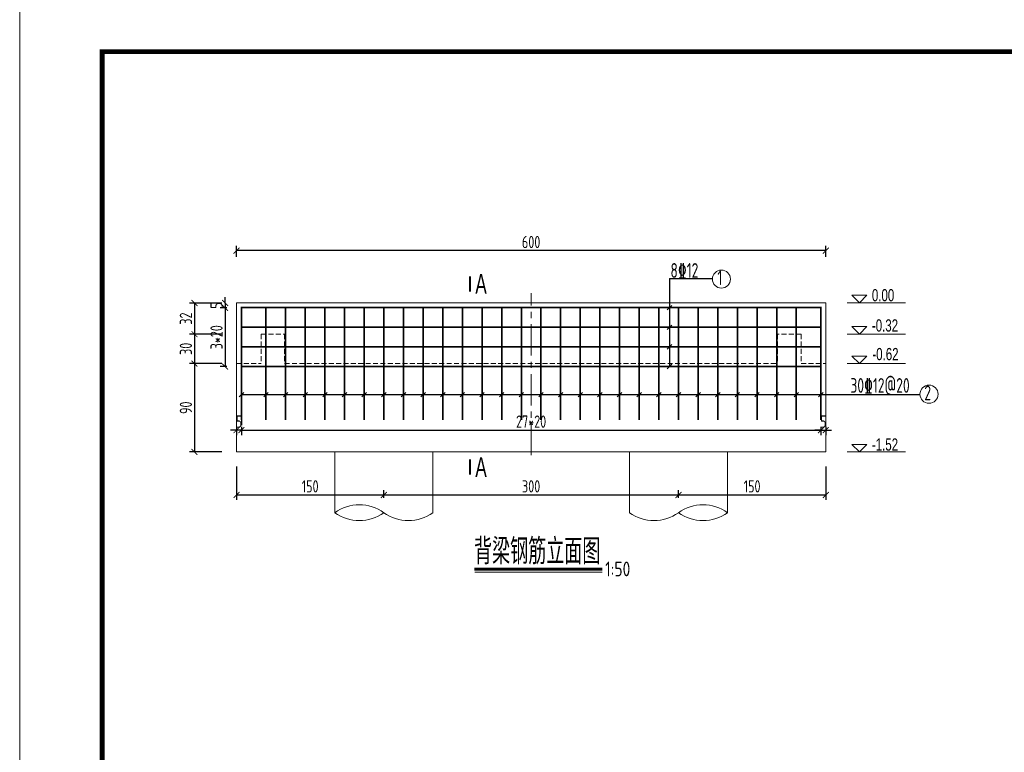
# Model space of a CAD drawing. Header units: inches. Extents: x 112594 to 193184, y 44995 to 116598.
# Tile 131 of 153: x 186820 to 188825, y 92829 to 94322. Entities that reach past the tile are written whole.
import ezdxf

# ---------------------------------------------------------------- set-up
doc = ezdxf.new("R2010")
doc.units = ezdxf.units.IN
doc.header["$MEASUREMENT"] = 0
doc.linetypes.add('CENTER', pattern=[50.8, 31.75, -6.35, 6.35, -6.35])
doc.linetypes.add('DASHED2', pattern=[0.375, 0.25, -0.125])
doc.layers.get('0').update_dxf_attribs({"lineweight": 15})
for name, color, linetype, lineweight in [('0中心线', 6, 'CENTER', 18), ('0细实线', 1, 'Continuous', 15), ('0轮廓虚线', 2, 'DASHED2', 15), ('0钢筋', 3, 'Continuous', 35), ('BM1', 7, 'Continuous', 15), ('标注', 7, 'Continuous', 18)]:
    doc.layers.add(name, color=color, linetype=linetype, lineweight=lineweight)
doc.layers.add('LOCKUP', color=7, linetype='Continuous')
doc.layers.add('配筋2', color=2, linetype='Continuous')
doc.styles.add('hz-e', font='hztxt_e.shx', dxfattribs={"width": 0.75, "bigfont": 'hztxt.shx'})
doc.styles.add('HZTXT', font='tssdeng.shx', dxfattribs={"width": 0.75, "bigfont": 'hztxt.shx'})
doc.styles.add('TSSD_Dimension', font='Tssdeng.shx', dxfattribs={"width": 0.7, "bigfont": 'hztxt.shx'})
doc.dimstyles.new('3', dxfattribs={"dimtxt": 25, "dimasz": 12, "dimexe": 10, "dimexo": 30, "dimgap": 5, "dimtad": 1, "dimdec": 0, "dimzin": 0, "dimdsep": 46, "dimtxsty": 'HZTXT', "dimblk": 'ARCHTICK', "dimcen": 0, "dimclrt": 7, "dimazin": 2, "dimtfac": 1, "dimtdec": 0, "dimtix": 1, "dimtmove": 2, "dimatfit": 3, "dimfxl": 250, "dimtolj": 1, "dimtzin": 0, "dimarcsym": 0})

# ---------------------------------------------------------------- blocks, each defined once
blk = doc.blocks.new('_ArchTick')
at = {"color": 0, "linetype": 'ByBlock', "const_width": 0.15}
blk.add_lwpolyline([(-0.5, -0.5), (0.5, 0.5)], dxfattribs=at)
blk = doc.blocks.new('*D1910')
at = {"color": 0, "lineweight": -2}
for p, q in [((187261.3, 93838.9), (187261.3, 93861.2)), ((188461.3, 93838.9), (188461.3, 93861.2)), ((188461.3, 93851.2), (187261.3, 93851.2))]:
    blk.add_line(p, q, dxfattribs=at)
at = {"color": 0, "lineweight": -2, "xscale": 12, "yscale": 12, "zscale": 12, "rotation": 180}
blk.add_blockref('_ArchTick', (187261.3, 93851.2), dxfattribs=at)
at = {"color": 0, "lineweight": -2, "xscale": 12, "yscale": 12, "zscale": 12}
blk.add_blockref('_ArchTick', (188461.3, 93851.2), dxfattribs=at)
at = {"color": 7, "insert": (187861.3, 93868.7), "char_height": 25, "attachment_point": 5, "style": 'HZTXT'}
blk.add_mtext('\\A1;600', dxfattribs=at)
blk = doc.blocks.new('*D1911')
at = {"color": 0, "lineweight": -2}
for p, q in [((187261.3, 93411.2), (187261.3, 93343.6)), ((187561.3, 93347.4), (187561.3, 93363.6)), ((187261.3, 93353.6), (187561.3, 93353.6))]:
    blk.add_line(p, q, dxfattribs=at)
at = {"color": 0, "lineweight": -2, "xscale": 12, "yscale": 12, "zscale": 12, "rotation": 180}
blk.add_blockref('_ArchTick', (187261.3, 93353.6), dxfattribs=at)
at = {"color": 0, "lineweight": -2, "xscale": 12, "yscale": 12, "zscale": 12}
blk.add_blockref('_ArchTick', (187561.3, 93353.6), dxfattribs=at)
at = {"color": 7, "insert": (187411.3, 93371.1), "char_height": 25, "attachment_point": 5, "style": 'HZTXT'}
blk.add_mtext('\\A1;150', dxfattribs=at)
blk = doc.blocks.new('*D1912')
at = {"color": 0, "lineweight": -2}
for p, q in [((187561.3, 93347.4), (187561.3, 93363.6)), ((188161.3, 93347.4), (188161.3, 93363.6)), ((187561.3, 93353.6), (188161.3, 93353.6))]:
    blk.add_line(p, q, dxfattribs=at)
at = {"color": 0, "lineweight": -2, "xscale": 12, "yscale": 12, "zscale": 12, "rotation": 180}
blk.add_blockref('_ArchTick', (187561.3, 93353.6), dxfattribs=at)
at = {"color": 0, "lineweight": -2, "xscale": 12, "yscale": 12, "zscale": 12}
blk.add_blockref('_ArchTick', (188161.3, 93353.6), dxfattribs=at)
at = {"color": 7, "insert": (187861.3, 93371.1), "char_height": 25, "attachment_point": 5, "style": 'HZTXT'}
blk.add_mtext('\\A1;300', dxfattribs=at)
blk = doc.blocks.new('*D1913')
at = {"color": 0, "lineweight": -2}
for p, q in [((188461.3, 93411.2), (188461.3, 93343.6)), ((188161.3, 93347.4), (188161.3, 93363.6)), ((188161.3, 93353.6), (188461.3, 93353.6))]:
    blk.add_line(p, q, dxfattribs=at)
at = {"color": 0, "lineweight": -2, "xscale": 12, "yscale": 12, "zscale": 12, "rotation": 180}
blk.add_blockref('_ArchTick', (188161.3, 93353.6), dxfattribs=at)
at = {"color": 0, "lineweight": -2, "xscale": 12, "yscale": 12, "zscale": 12}
blk.add_blockref('_ArchTick', (188461.3, 93353.6), dxfattribs=at)
at = {"color": 7, "insert": (188311.3, 93371.1), "char_height": 25, "attachment_point": 5, "style": 'HZTXT'}
blk.add_mtext('\\A1;150', dxfattribs=at)
blk = doc.blocks.new('g')
at = {"ltscale": 2}
for p, q in [((-15.4, 0), (-30.8, 15.3)), ((-30.8, 15.3), (0, 15.3)), ((0, 15.3), (-15.4, 0))]:
    blk.add_line(p, q, dxfattribs=at)
blk = doc.blocks.new('*D1914')
at = {"color": 0, "lineweight": -2}
for p, q in [((187231.3, 93744.5), (187228.1, 93744.5)), ((187238.1, 93744.5), (187238.1, 93756.5)), ((187238.1, 93744.5), (187238.1, 93734.5)), ((187241.3, 93734.5), (187228.1, 93734.5)), ((187238.1, 93734.5), (187238.1, 93722.5))]:
    blk.add_line(p, q, dxfattribs=at)
at = {"color": 0, "lineweight": -2, "xscale": 12, "yscale": 12, "zscale": 12}
for p, rotation in [((187238.1, 93744.5), 270), ((187238.1, 93734.5), 90)]:
    blk.add_blockref('_ArchTick', p, dxfattribs=dict(at, rotation=rotation))
at = {"color": 7, "insert": (187220.6, 93739.5), "char_height": 25, "attachment_point": 5, "rotation": 90, "style": 'HZTXT'}
blk.add_mtext('\\A1;5', dxfattribs=at)
blk = doc.blocks.new('*D1915')
at = {"color": 0, "lineweight": -2}
for p, q in [((187241.3, 93734.5), (187228.1, 93734.5)), ((187238.1, 93734.5), (187238.1, 93615.2)), ((187241.3, 93615.2), (187228.1, 93615.2))]:
    blk.add_line(p, q, dxfattribs=at)
at = {"color": 0, "lineweight": -2, "xscale": 12, "yscale": 12, "zscale": 12}
for p, rotation in [((187238.1, 93734.5), 90), ((187238.1, 93615.2), 270)]:
    blk.add_blockref('_ArchTick', p, dxfattribs=dict(at, rotation=rotation))
at = {"color": 7, "insert": (187220.6, 93674.8), "char_height": 25, "attachment_point": 5, "rotation": 90, "style": 'HZTXT'}
blk.add_mtext('\\A1;3*20', dxfattribs=at)
blk = doc.blocks.new('*D1916')
at = {"color": 0, "lineweight": -2}
for p, q in [((187231.3, 93744.5), (187165.7, 93744.5)), ((187175.7, 93744.5), (187175.7, 93681.2)), ((187231.3, 93681.2), (187165.7, 93681.2))]:
    blk.add_line(p, q, dxfattribs=at)
at = {"color": 0, "lineweight": -2, "xscale": 12, "yscale": 12, "zscale": 12}
for p, rotation in [((187175.7, 93744.5), 90), ((187175.7, 93681.2), 270)]:
    blk.add_blockref('_ArchTick', p, dxfattribs=dict(at, rotation=rotation))
at = {"color": 7, "insert": (187158.2, 93712.8), "char_height": 25, "attachment_point": 5, "rotation": 90, "style": 'HZTXT'}
blk.add_mtext('\\A1;32', dxfattribs=at)
blk = doc.blocks.new('*D1917')
at = {"color": 0, "lineweight": -2}
for p, q in [((187231.3, 93681.2), (187165.7, 93681.2)), ((187175.7, 93681.2), (187175.7, 93621.2)), ((187231.3, 93621.2), (187165.7, 93621.2))]:
    blk.add_line(p, q, dxfattribs=at)
at = {"color": 0, "lineweight": -2, "xscale": 12, "yscale": 12, "zscale": 12}
for p, rotation in [((187175.7, 93681.2), 90), ((187175.7, 93621.2), 270)]:
    blk.add_blockref('_ArchTick', p, dxfattribs=dict(at, rotation=rotation))
at = {"color": 7, "insert": (187158.2, 93651.2), "char_height": 25, "attachment_point": 5, "rotation": 90, "style": 'HZTXT'}
blk.add_mtext('\\A1;30', dxfattribs=at)
blk = doc.blocks.new('*D1918')
at = {"color": 0, "lineweight": -2}
for p, q in [((187231.3, 93621.2), (187165.7, 93621.2)), ((187175.7, 93621.2), (187175.7, 93441.2)), ((187231.3, 93441.2), (187165.7, 93441.2))]:
    blk.add_line(p, q, dxfattribs=at)
at = {"color": 0, "lineweight": -2, "xscale": 12, "yscale": 12, "zscale": 12}
for p, rotation in [((187175.7, 93621.2), 90), ((187175.7, 93441.2), 270)]:
    blk.add_blockref('_ArchTick', p, dxfattribs=dict(at, rotation=rotation))
at = {"color": 7, "insert": (187158.2, 93531.2), "char_height": 25, "attachment_point": 5, "rotation": 90, "style": 'HZTXT'}
blk.add_mtext('\\A1;90', dxfattribs=at)
blk = doc.blocks.new('*D1919')
at = {"color": 0, "lineweight": -2}
for p, q in [((187271.3, 93515.5), (187271.3, 93495.5)), ((187261.3, 93485.5), (187249.3, 93485.5)), ((187261.3, 93492.5), (187261.3, 93475.5)), ((187271.3, 93485.5), (187261.3, 93485.5)), ((187271.3, 93485.5), (187283.3, 93485.5))]:
    blk.add_line(p, q, dxfattribs=at)
at = {"color": 0, "lineweight": -2, "xscale": 12, "yscale": 12, "zscale": 12}
blk.add_blockref('_ArchTick', (187261.3, 93485.5), dxfattribs=at)
at = {"color": 0, "lineweight": -2, "xscale": 12, "yscale": 12, "zscale": 12, "rotation": 180}
blk.add_blockref('_ArchTick', (187271.3, 93485.5), dxfattribs=at)
at = {"color": 7, "insert": (187266.3, 93503), "char_height": 25, "attachment_point": 5, "style": 'HZTXT'}
blk.add_mtext('\\A1;5', dxfattribs=at)
blk = doc.blocks.new('*D1920')
at = {"color": 0, "lineweight": -2}
for p, q in [((187271.3, 93492.5), (187271.3, 93475.5)), ((187271.3, 93485.5), (188451.3, 93485.5)), ((188451.3, 93492.5), (188451.3, 93475.5))]:
    blk.add_line(p, q, dxfattribs=at)
at = {"color": 0, "lineweight": -2, "xscale": 12, "yscale": 12, "zscale": 12, "rotation": 180}
blk.add_blockref('_ArchTick', (187271.3, 93485.5), dxfattribs=at)
at = {"color": 0, "lineweight": -2, "xscale": 12, "yscale": 12, "zscale": 12}
blk.add_blockref('_ArchTick', (188451.3, 93485.5), dxfattribs=at)
at = {"color": 7, "insert": (187861.3, 93503), "char_height": 25, "attachment_point": 5, "style": 'HZTXT'}
blk.add_mtext('\\A1;27*20', dxfattribs=at)
blk = doc.blocks.new('*D1921')
at = {"color": 0, "lineweight": -2}
for p, q in [((188451.3, 93485.5), (188439.3, 93485.5)), ((188451.3, 93492.5), (188451.3, 93475.5)), ((188451.3, 93485.5), (188461.3, 93485.5)), ((188461.3, 93492.5), (188461.3, 93475.5)), ((188461.3, 93485.5), (188473.3, 93485.5))]:
    blk.add_line(p, q, dxfattribs=at)
at = {"color": 0, "lineweight": -2, "xscale": 12, "yscale": 12, "zscale": 12}
blk.add_blockref('_ArchTick', (188451.3, 93485.5), dxfattribs=at)
at = {"color": 0, "lineweight": -2, "xscale": 12, "yscale": 12, "zscale": 12, "rotation": 180}
blk.add_blockref('_ArchTick', (188461.3, 93485.5), dxfattribs=at)
at = {"color": 7, "insert": (188456.3, 93503), "char_height": 25, "attachment_point": 5, "style": 'HZTXT'}
blk.add_mtext('\\A1;5', dxfattribs=at)

msp = doc.modelspace()

# ---------------------------------------------------------------- linework, layer by layer
for p, q in [((186819.76981, 91336.44678), (186819.76981, 94336.74984)), ((188504.94164, 93745.15402), (188623.41756, 93745.15402)), ((188504.94164, 93681.15066), (188623.41756, 93681.15066)), ((188504.94164, 93621.15066), (188623.41756, 93621.15066)), ((188504.94164, 93621.15066), (188623.41756, 93621.15066)), ((188504.94164, 93441.15066), (188623.41756, 93441.15066))]:
    msp.add_line(p, q)
at = {"lineweight": 60}
msp.add_line((187746.07828, 93202.71219), (188005.73822, 93202.71219), dxfattribs=at)
at = {"const_width": 4}
for points in [[(187736.78782, 93799.06461), (187736.78782, 93767.88641)], [(187736.78782, 93426.05737), (187736.78782, 93394.87916)]]:
    msp.add_lwpolyline(points, dxfattribs=at)
msp.add_lwpolyline([(187746.53529, 93196.52349), (188005.73822, 93196.52349)])
at = {"layer": '0中心线', "ltscale": 2}
msp.add_line((187861.34182, 93434.4822), (187861.34182, 93764.49336), dxfattribs=at)
at = {"layer": '0细实线'}
for p, q in [((187261.34182, 93745.15402), (188461.34182, 93745.15402)), ((187261.34182, 93745.15402), (187261.34182, 93681.15066)), ((188461.34182, 93745.15402), (188461.34182, 93681.15066)), ((187261.34182, 93717.15066), (187261.34182, 93441.15066)), ((188461.34182, 93717.15066), (188461.34182, 93441.15066)), ((187261.34182, 93441.15066), (188461.34182, 93441.15066)), ((187461.34182, 93317.43518), (187461.34182, 93441.15066)), ((187661.34182, 93317.43518), (187661.34182, 93441.15066)), ((188061.34182, 93317.43518), (188061.34182, 93441.15066)), ((188261.34182, 93317.43518), (188261.34182, 93441.15066))]:
    msp.add_line(p, q, dxfattribs=at)
for centre, start, end in [((187511.34182, 93248.20912), 54.16049641, 125.83950358), ((188211.34182, 93248.20912), 54.16049641, 125.83950359), ((187511.34182, 93386.66124), 234.16049638, 305.83950361), ((187611.34182, 93386.66124), 234.16049639, 305.83950362), ((188111.34182, 93386.66124), 234.16049638, 305.83950361), ((188211.34182, 93386.66124), 234.16049639, 305.83950361)]:
    msp.add_arc(centre, 85.39466, start, end, dxfattribs=at)
at = {"layer": '0轮廓虚线', "ltscale": 40}
for p, q in [((187311.34182, 93681.15066), (187359.34182, 93681.15066)), ((187311.34182, 93681.15066), (187311.34182, 93621.15066)), ((187359.34182, 93681.15066), (187359.34182, 93621.15066)), ((188363.34182, 93681.15066), (188363.34182, 93621.15066)), ((188411.34182, 93681.15066), (188363.34182, 93681.15066)), ((188411.34182, 93681.15066), (188411.34182, 93621.15066)), ((187261.34182, 93621.15066), (187311.34182, 93621.15066)), ((187359.34182, 93621.15066), (188363.34182, 93621.15066)), ((188411.34182, 93621.15066), (188461.34182, 93621.15066))]:
    msp.add_line(p, q, dxfattribs=at)
at = {"layer": '0钢筋'}
for p, q in [((187271.34182, 93736.53402), (187271.34182, 93506.53402)), ((187271.34182, 93735.15402), (188451.34182, 93735.15402)), ((187321.34182, 93736.53402), (187321.34182, 93506.53402)), ((187361.34182, 93736.53402), (187361.34182, 93506.53402)), ((187401.34182, 93736.53402), (187401.34182, 93506.53402)), ((187441.34182, 93736.53402), (187441.34182, 93506.53402)), ((187481.34182, 93736.53402), (187481.34182, 93506.53402)), ((187521.34182, 93736.53402), (187521.34182, 93506.53402)), ((187561.34182, 93736.53402), (187561.34182, 93506.53402)), ((187601.34182, 93736.53402), (187601.34182, 93506.53402)), ((187641.34182, 93736.53402), (187641.34182, 93506.53402)), ((187681.34182, 93736.53402), (187681.34182, 93506.53402)), ((187721.34182, 93736.53402), (187721.34182, 93506.53402)), ((187761.34182, 93736.53402), (187761.34182, 93506.53402)), ((187801.34182, 93736.53402), (187801.34182, 93506.53402)), ((187841.34182, 93736.53402), (187841.34182, 93506.53402)), ((187881.34182, 93736.53402), (187881.34182, 93506.53402)), ((187921.34182, 93736.53402), (187921.34182, 93506.53402)), ((187961.34182, 93736.53402), (187961.34182, 93506.53402)), ((188001.34182, 93736.53402), (188001.34182, 93506.53402)), ((188041.34182, 93736.53402), (188041.34182, 93506.53402)), ((188081.34182, 93736.53402), (188081.34182, 93506.53402)), ((188121.34182, 93736.53402), (188121.34182, 93506.53402)), ((188161.34182, 93736.53402), (188161.34182, 93506.53402)), ((188201.34182, 93736.53402), (188201.34182, 93506.53402)), ((188241.34182, 93736.53402), (188241.34182, 93506.53402)), ((188281.34182, 93736.53402), (188281.34182, 93506.53402)), ((188321.34182, 93736.53402), (188321.34182, 93506.53402)), ((188361.34182, 93736.53402), (188361.34182, 93506.53402)), ((188401.34182, 93736.53402), (188401.34182, 93506.53402)), ((188451.34182, 93736.53402), (188451.34182, 93506.53402)), ((187271.34182, 93695.15402), (188451.34182, 93695.15402)), ((187271.34182, 93655.15402), (188451.34182, 93655.15402)), ((187271.34182, 93615.15402), (188451.34182, 93615.15402))]:
    msp.add_line(p, q, dxfattribs=at)
at = {"layer": 'BM1', "color": 0, "linetype": 'Continuous', "const_width": 9.99898}
msp.add_lwpolyline([(186987.61391, 91386.44168), (186987.61391, 94256.44885), (191012.60324, 94256.44885), (191012.60324, 91386.44168)], close=True, dxfattribs=at)
at = {"layer": 'LOCKUP'}
for p, q in [((188142.98187, 93794.56941), (188230.38758, 93794.56941)), ((188142.98187, 93794.56941), (188142.98187, 93615.15402)), ((188138.40459, 93730.57674), (188147.55915, 93739.7313)), ((188138.40459, 93690.57674), (188147.55915, 93699.7313)), ((188138.40459, 93650.57674), (188147.55915, 93659.7313)), ((188138.40459, 93610.57674), (188147.55915, 93619.7313)), ((187266.76454, 93553.38201), (187275.9191, 93562.53656)), ((187316.76454, 93553.38201), (187325.9191, 93562.53656)), ((187356.76454, 93553.38201), (187365.9191, 93562.53656)), ((187396.76454, 93553.38201), (187405.9191, 93562.53656)), ((187436.76454, 93553.38201), (187445.9191, 93562.53656)), ((187476.76454, 93553.38201), (187485.9191, 93562.53656)), ((187516.76454, 93553.38201), (187525.9191, 93562.53656)), ((187556.76454, 93553.38201), (187565.9191, 93562.53656)), ((187596.76454, 93553.38201), (187605.9191, 93562.53656)), ((187636.76454, 93553.38201), (187645.9191, 93562.53656)), ((187676.76454, 93553.38201), (187685.9191, 93562.53656)), ((187716.76454, 93553.38201), (187725.9191, 93562.53656)), ((187756.76454, 93553.38201), (187765.9191, 93562.53656)), ((187796.76454, 93553.38201), (187805.9191, 93562.53656)), ((187836.76454, 93553.38201), (187845.9191, 93562.53656)), ((187876.76454, 93553.38201), (187885.9191, 93562.53656)), ((187916.76454, 93553.38201), (187925.9191, 93562.53656)), ((187956.76454, 93553.38201), (187965.9191, 93562.53656)), ((187996.76454, 93553.38201), (188005.9191, 93562.53656)), ((188036.76454, 93553.38201), (188045.9191, 93562.53656)), ((188076.76454, 93553.38201), (188085.9191, 93562.53656)), ((188116.76454, 93553.38201), (188125.9191, 93562.53656)), ((188156.76454, 93553.38201), (188165.9191, 93562.53656)), ((188196.76454, 93553.38201), (188205.9191, 93562.53656)), ((188236.76454, 93553.38201), (188245.9191, 93562.53656)), ((188276.76454, 93553.38201), (188285.9191, 93562.53656)), ((188316.76454, 93553.38201), (188325.9191, 93562.53656)), ((188356.76454, 93553.38201), (188365.9191, 93562.53656)), ((188396.76454, 93553.38201), (188405.9191, 93562.53656)), ((188446.76454, 93553.38201), (188455.9191, 93562.53656)), ((187271.34182, 93557.95928), (188653.14647, 93557.95928))]:
    msp.add_line(p, q, dxfattribs=at)
at = {"layer": '标注', "color": 4}
for centre in [(188248.76899, 93793.29957), (188671.57158, 93558.83732)]:
    msp.add_circle(centre, 18.42522, dxfattribs=at)

# ---------------------------------------------------------------- block references
for p in [(188545.16583, 93745.15402), (188545.16583, 93681.15066), (188545.16583, 93621.15066), (188545.16583, 93621.15066), (188545.16583, 93441.15066)]:
    msp.add_blockref('g', p)

# ---------------------------------------------------------------- texts
for s, height, style, width, p in [('A', 40, 'hz-e', 0.65, (187747.68557, 93763.49542)), ('0.00', 25, 'hz-e', 0.7, (188555.24757, 93747.95086)), ('-0.32', 25, 'hz-e', 0.7, (188555.24757, 93686.32352)), ('-0.62', 25, 'hz-e', 0.7, (188556.22089, 93627.95086)), ('-1.52', 25, 'hz-e', 0.7, (188555.24757, 93443.8446)), ('A', 40, 'hz-e', 0.65, (187747.68557, 93390.48818)), ('背梁钢筋立面图', 52.5, 'hz-e', 0.7, (187745.03323, 93212.37073)), ('1:50', 30, 'HZTXT', 0.8, (188011.99718, 93187.8064))]:
    msp.add_text(s, height=height, dxfattribs=dict(style=style, width=width)).set_placement(p)
at = {"layer": '标注', "color": 4, "style": 'HZTXT', "width": 0.7}
for s, p in [('1', (188240.55806, 93780.87863)), ('2', (188662.07041, 93546.41639))]:
    msp.add_text(s, height=30, dxfattribs=at).set_placement(p)
at = {"layer": '配筋2', "color": 2, "style": 'TSSD_Dimension', "width": 0.7}
for s, p in [('8%%13212', (188144.96728, 93795.85991)), ('30%%13212@20', (188511.47165, 93561.63273))]:
    msp.add_text(s, height=30, rotation=0.00001699, dxfattribs=at).set_placement(p)

# ---------------------------------------------------------------- dimensions: what is measured, and where the dimension line sits
for base, p1, p2, picture, middle in [((187261.34182, 93851.17282), (188461.34182, 93808.92826), (187261.34182, 93808.92826), '*D1910', (187861.34182, 93868.67282)), ((187261.34182, 93485.52431), (187271.34182, 93485.52431), (187261.34182, 93522.53402), '*D1919', (187266.34182, 93503.02431)), ((188461.34182, 93485.52431), (188451.34182, 93522.53402), (188461.34182, 93522.53402), '*D1921', (188456.34182, 93503.02431)), ((187561.34182, 93353.61204), (187261.34182, 93441.15066), (187561.34182, 93317.43518), '*D1911', (187411.34182, 93371.11204)), ((188461.34182, 93353.61204), (188161.34182, 93317.43518), (188461.34182, 93441.15066), '*D1913', (188311.34182, 93371.11204)), ((188161.34182, 93353.61204), (187561.34182, 93317.43518), (188161.34182, 93317.43518), '*D1912', (187861.34182, 93371.11204))]:
    dim = msp.add_linear_dim(base=base, p1=p1, p2=p2, dimstyle='3', override={"dimlfac": 0.5})
    dim.commit()
    dim.dimension.update_dxf_attribs({"geometry": picture, "text_midpoint": middle})
for base, p1, p2, picture, middle in [((187175.6924, 93681.15066), (187261.34182, 93744.53402), (187261.34182, 93681.15066), '*D1916', (187158.1924, 93712.84234)), ((187238.07393, 93734.53402), (187261.34182, 93744.53402), (187271.34182, 93734.53402), '*D1914', (187220.57393, 93739.53402)), ((187175.6924, 93621.15066), (187261.34182, 93681.15066), (187261.34182, 93621.15066), '*D1917', (187158.1924, 93651.15066)), ((187175.6924, 93441.15066), (187261.34182, 93621.15066), (187261.34182, 93441.15066), '*D1918', (187158.1924, 93531.15066))]:
    dim = msp.add_linear_dim(base=base, p1=p1, p2=p2, angle=90, dimstyle='3', override={"dimlfac": 0.5})
    dim.commit()
    dim.dimension.update_dxf_attribs({"geometry": picture, "text_midpoint": middle})
dim = msp.add_linear_dim(base=(187238.07393, 93615.15402), p1=(187271.34182, 93734.53402), p2=(187271.34182, 93615.15402), angle=90, text='3*20', dimstyle='3', override={"dimlfac": 0.5})
dim.commit()
dim.dimension.update_dxf_attribs({"geometry": '*D1915', "text_midpoint": (187220.57393, 93674.84402)})
dim = msp.add_linear_dim(base=(188451.34182, 93485.52431), p1=(187271.34182, 93522.53402), p2=(188451.34182, 93522.53402), text='27*20', dimstyle='3', override={"dimlfac": 0.5})
dim.commit()
dim.dimension.update_dxf_attribs({"geometry": '*D1920', "text_midpoint": (187861.34182, 93503.02431)})

doc.saveas('drawing.dxf')
